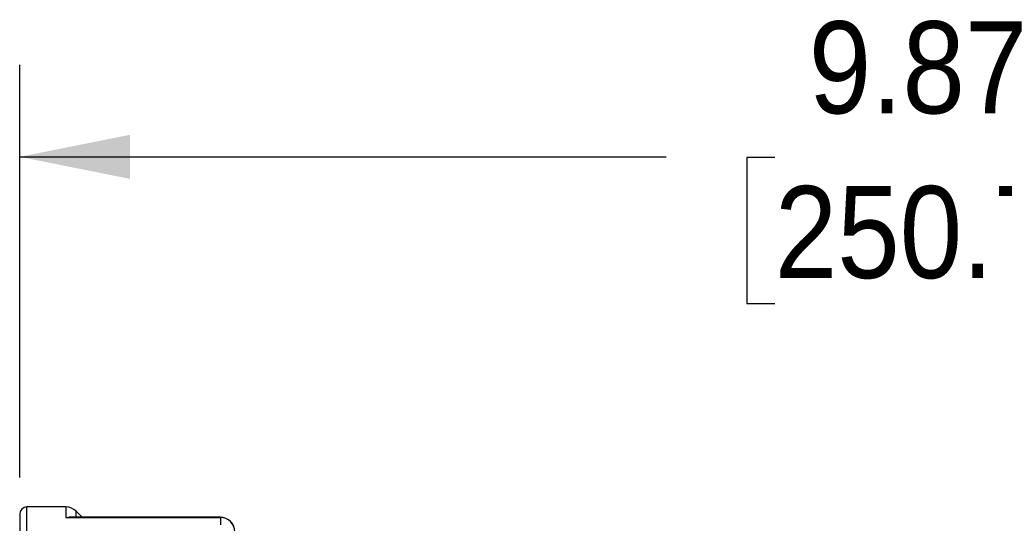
# Model space of a CAD drawing. Header units: inches. Extents: x 0 to 44, y 0 to 34.
# Tile 8 of 17: x 22.1 to 27.4, y 22.2 to 24.9. Entities that reach past the tile are written whole.
import ezdxf

# ---------------------------------------------------------------- set-up
doc = ezdxf.new("R2010")
doc.units = ezdxf.units.IN
doc.header["$LTSCALE"] = 4
doc.header["$MEASUREMENT"] = 0
doc.linetypes.add('SLD-Solid', pattern=[0])
doc.layers.add('DIMENSIONS', color=140, linetype='SLD-Solid', lineweight=25)
doc.styles.add('SLDTEXTSTYLE0', font='GOTHIC.TTF', dxfattribs={"width": 0.913})
doc.dimstyles.new('SLDDIMSTYLE2', dxfattribs={"dimtxt": 0.5, "dimasz": 0.6, "dimexe": 0, "dimexo": 0.0625, "dimgap": 0.125, "dimtad": 0, "dimtih": 1, "dimtoh": 1, "dimrnd": 1e-09, "dimzin": 12, "dimdsep": 46, "dimtxsty": 'SLDTEXTSTYLE0', "dimsah": 1, "dimcen": 0.09, "dimadec": 0, "dimazin": 3, "dimtfac": 1, "dimtofl": 0, "dimtmove": 0, "dimatfit": 3, "dimfxl": 0, "dimfrac": 2, "dimtolj": 1, "dimtzin": 12, "dimarcsym": 0})

# ---------------------------------------------------------------- blocks, each defined once
blk = doc.blocks.new('_D_4')
at = {"layer": 'DIMENSIONS'}
for p, q in [((22.0837, 22.4063), (22.0837, 24.6486)), ((31.9538, 21.7133), (31.9538, 24.6486)), ((22.0837, 24.1486), (25.5966, 24.1486)), ((26.1875, 24.1448), (26.0351, 24.1448)), ((26.0351, 24.1448), (26.0351, 23.351)), ((27.85, 24.1448), (28.0023, 24.1448)), ((28.0023, 24.1448), (28.0023, 23.351)), ((31.9538, 24.1486), (28.4409, 24.1486)), ((26.0351, 23.351), (26.1875, 23.351)), ((28.0023, 23.351), (27.85, 23.351))]:
    blk.add_line(p, q, dxfattribs=at)
for points in [[(22.0837, 24.1486), (22.6837, 24.0286), (22.6837, 24.2686)], [(31.9538, 24.1486), (31.3538, 24.2686), (31.3538, 24.0286)]]:
    blk.add_solid(points, dxfattribs=at)
at = {"layer": 'DIMENSIONS', "char_height": 0.5, "attachment_point": 1, "style": 'SLDTEXTSTYLE0'}
for s, insert in [('9.87', (26.3722, 24.885)), ('250.7', (26.1875, 23.9897))]:
    blk.add_mtext(s, dxfattribs=dict(at, insert=insert))

msp = doc.modelspace()

# ---------------------------------------------------------------- linework, layer by layer
for p, q in [((22.3345, 22.2456), (22.1231, 22.2456)), ((22.1231, 19.7752), (22.1231, 22.2456)), ((22.3345, 22.2456), (22.3345, 22.1884)), ((22.4226, 22.1902), (22.3902, 22.2226)), ((22.3902, 22.1902), (22.3902, 22.2226)), ((22.0837, 22.2063), (22.0837, 19.7752)), ((22.3345, 22.1884), (22.3509, 22.1888)), ((22.3345, 22.1884), (23.1742, 22.1884)), ((23.1742, 22.1902), (22.3509, 22.1902)), ((23.1742, 22.1884), (23.1742, 22.1902)), ((23.1742, 22.1884), (23.1742, 22.1483))]:
    msp.add_line(p, q)
for centre, radius, start, end in [((22.1231, 22.2063), 0.0394, 90, 180), ((22.3345, 22.1669), 0.0787, 45, 90), ((23.1742, 22.1114), 0.0787, 0, 90), ((23.1751, 22.1105), 0.0778, 0.6798, 90.6641)]:
    msp.add_arc(centre, radius, start, end)

# ---------------------------------------------------------------- dimensions: what is measured, and where the dimension line sits
at = {"layer": 'DIMENSIONS'}
dim = msp.add_linear_dim(base=(22.0837, 24.1486), p1=(31.9538, 21.5133), p2=(22.0837, 22.2063), dimstyle='SLDDIMSTYLE2', dxfattribs=at)
dim.commit()
dim.dimension.update_dxf_attribs({"geometry": '_D_4', "text_midpoint": (27.0187, 24.1486), "dimtype": 160})

doc.saveas('drawing.dxf')
